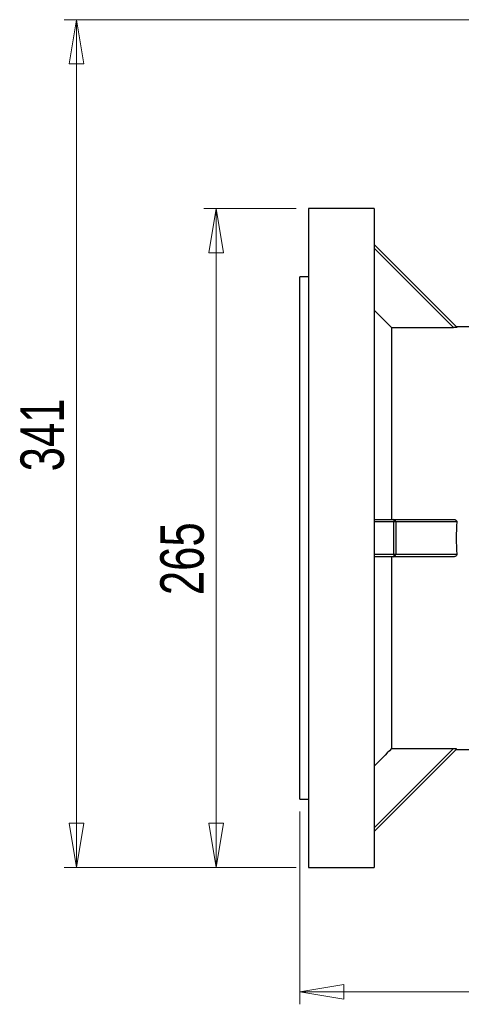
# Model space of a CAD drawing. Header units: millimetres. Extents: x 15 to 415, y 5 to 292.
# Tile 15 of 38: x 143 to 178, y 105 to 185. Entities that reach past the tile are written whole.
import ezdxf

# ---------------------------------------------------------------- set-up
doc = ezdxf.new("R2010")
doc.units = ezdxf.units.MM
doc.styles.add('SLDTEXTSTYLE0', font='TXT', dxfattribs={"width": 0.75})
doc.dimstyles.new('SLDDIMSTYLE0', dxfattribs={"dimtxt": 3.5, "dimasz": 3.556, "dimexe": 0, "dimexo": 0.0625, "dimgap": 0.875, "dimtad": 1, "dimlfac": 5, "dimrnd": 1e-09, "dimzin": 12, "dimdsep": 46, "dimtxsty": 'SLDTEXTSTYLE0', "dimblk1": 'CLOSED', "dimblk2": 'CLOSED', "dimsah": 1, "dimcen": 0.09, "dimadec": 0, "dimazin": 3, "dimtfac": 1, "dimtofl": 0, "dimtmove": 0, "dimatfit": 3, "dimldrblk": 'CLOSED', "dimfxl": 0, "dimfrac": 2, "dimtolj": 1, "dimtzin": 12, "dimarcsym": 0})
doc.dimstyles.new('SLDDIMSTYLE1', dxfattribs={"dimtxt": 3.5, "dimasz": 3.556, "dimexe": 0, "dimexo": 0.0625, "dimgap": 0.875, "dimtad": 1, "dimdec": 0, "dimlfac": 5, "dimrnd": 1e-09, "dimzin": 12, "dimdsep": 46, "dimtxsty": 'SLDTEXTSTYLE0', "dimblk1": 'CLOSED', "dimblk2": 'CLOSED', "dimsah": 1, "dimcen": 0.09, "dimadec": 0, "dimazin": 3, "dimtfac": 1, "dimtdec": 0, "dimtofl": 0, "dimtmove": 0, "dimatfit": 3, "dimldrblk": 'CLOSED', "dimfxl": 0, "dimfrac": 2, "dimtolj": 1, "dimtzin": 12, "dimarcsym": 0})

# ---------------------------------------------------------------- blocks, each defined once
blk = doc.blocks.new('_Closed')
at = {"color": 0, "linetype": 'ByBlock', "lineweight": -2}
for p, q in [((-1, 0.166667), (0, 0)), ((-1, 0.166667), (-1, -0.166667)), ((0, 0), (-1, -0.166667)), ((0, 0), (-1, 0))]:
    blk.add_line(p, q, dxfattribs=at)
blk = doc.blocks.new('_D')
at = {"color": 7, "linetype": 'Continuous', "lineweight": 18}
for p, q in [((165.386, 120.986), (165.386, 105.486)), ((225.186, 120.986), (225.186, 105.486)), ((165.386, 106.486), (225.186, 106.486))]:
    blk.add_line(p, q, dxfattribs=at)
at = {"color": 7, "linetype": 'Continuous', "lineweight": 18, "xscale": 3.556, "yscale": 3.556, "rotation": 180.0000000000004}
blk.add_blockref('_Closed', (165.386, 106.486), dxfattribs=at)
at = {"color": 7, "linetype": 'Continuous', "lineweight": 18, "xscale": 3.556, "yscale": 3.556}
blk.add_blockref('_Closed', (225.186, 106.486), dxfattribs=at)
at = {"color": 7, "linetype": 'Continuous', "lineweight": 18, "insert": (191.251, 110.997), "char_height": 3.5, "attachment_point": 1, "style": 'SLDTEXTSTYLE0'}
blk.add_mtext('299', dxfattribs=at)
blk = doc.blocks.new('_D_1')
at = {"color": 7, "linetype": 'Continuous', "lineweight": 18}
for p, q in [((165.086, 169.486), (157.667, 169.486)), ((158.667, 116.486), (158.667, 169.486)), ((165.086, 116.486), (157.667, 116.486))]:
    blk.add_line(p, q, dxfattribs=at)
at = {"color": 7, "linetype": 'Continuous', "lineweight": 18, "xscale": 3.556, "yscale": 3.556}
for p, rotation in [((158.667, 169.486), 90.0000000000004), ((158.667, 116.486), 270.0000000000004)]:
    blk.add_blockref('_Closed', p, dxfattribs=dict(at, rotation=rotation))
at = {"color": 7, "linetype": 'Continuous', "lineweight": 18, "insert": (154.155, 138.397), "char_height": 3.5, "attachment_point": 1, "rotation": 90, "style": 'SLDTEXTSTYLE0'}
blk.add_mtext('265', dxfattribs=at)
blk = doc.blocks.new('_D_2')
at = {"color": 7, "linetype": 'Continuous', "lineweight": 18}
for p, q in [((193.731, 184.679), (146.414, 184.679)), ((147.414, 116.486), (147.414, 184.679)), ((165.086, 116.486), (146.414, 116.486))]:
    blk.add_line(p, q, dxfattribs=at)
at = {"color": 7, "linetype": 'Continuous', "lineweight": 18, "xscale": 3.556, "yscale": 3.556}
for p, rotation in [((147.414, 184.679), 90.0000000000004), ((147.414, 116.486), 270.0000000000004)]:
    blk.add_blockref('_Closed', p, dxfattribs=dict(at, rotation=rotation))
at = {"color": 7, "linetype": 'Continuous', "lineweight": 18, "insert": (142.903, 148.353), "char_height": 3.5, "attachment_point": 1, "rotation": 90, "style": 'SLDTEXTSTYLE0'}
blk.add_mtext('341', dxfattribs=at)

msp = doc.modelspace()

# ---------------------------------------------------------------- linework, layer by layer
at = {"color": 7, "linetype": 'Continuous', "lineweight": 25}
for p, q in [((166.0858, 169.4857), (166.0858, 116.4857)), ((171.3858, 169.4857), (166.0858, 169.4857)), ((171.3858, 169.4857), (171.3858, 116.4857)), ((171.3858, 166.5857), (178.0355, 159.936)), ((177.7692, 159.9194), (171.3858, 166.3029)), ((166.0858, 163.9857), (165.3858, 163.9857)), ((165.3858, 142.9857), (165.3858, 163.9857)), ((171.3858, 161.3245), (172.7858, 159.9194)), ((181.5858, 159.9857), (177.9858, 159.9857)), ((172.7858, 159.9194), (172.7858, 144.4857)), ((172.7858, 159.9194), (177.7692, 159.9194)), ((171.3858, 144.4857), (172.9692, 144.4857)), ((172.9692, 144.2857), (171.3858, 144.2857)), ((172.9692, 144.4857), (172.9692, 144.2857)), ((172.9692, 144.4857), (177.7692, 144.4857)), ((172.9692, 141.6857), (172.9692, 144.2857)), ((173.1107, 144.2857), (172.9692, 144.2857)), ((173.1107, 144.2857), (173.1107, 141.6857)), ((178.0355, 144.2857), (173.1107, 144.2857)), ((165.3858, 121.9857), (165.3858, 142.9857)), ((171.3858, 141.6857), (172.9692, 141.6857)), ((172.9692, 141.4857), (171.3858, 141.4857)), ((172.7858, 141.4857), (172.7858, 126.052)), ((172.9692, 141.6857), (172.9692, 141.4857)), ((172.9692, 141.6857), (173.1107, 141.6857)), ((177.7692, 141.4857), (172.9692, 141.4857)), ((173.1107, 141.6857), (178.0355, 141.6857)), ((171.3858, 119.6686), (177.7692, 126.052)), ((178.0355, 126.0355), (171.3858, 119.3857)), ((172.7858, 126.052), (177.7692, 126.052)), ((177.9858, 125.9857), (181.5858, 125.9857)), ((165.3858, 121.9857), (166.0858, 121.9857)), ((166.0858, 116.4857), (171.3858, 116.4857))]:
    msp.add_line(p, q, dxfattribs=at)
for centre, radius, start, end in [((172.9339, 144.3107), 0.1785, 351.95051, 78.578134), ((194.9858, 142.9857), 17, 175.614276, 184.385724), ((172.9339, 141.6607), 0.1785, 281.421866, 8.04949)]:
    msp.add_arc(centre, radius, start, end, dxfattribs=at)
for points in [[(178.0355, 159.936), (178.038, 159.9336), (178.0295, 159.9311), (177.9967, 159.9267), (177.9731, 159.9249), (177.9205, 159.9221), (177.8912, 159.9211), (177.8311, 159.9197), (177.8005, 159.9194), (177.7692, 159.9194)], [(177.7692, 144.4857), (177.8005, 144.4857), (177.8311, 144.4822), (177.891, 144.4672), (177.9204, 144.4555), (177.973, 144.4227), (177.9967, 144.4012), (178.0295, 144.3482), (178.038, 144.3171), (178.0355, 144.2857)], [(178.0355, 141.6857), (178.038, 141.6544), (178.0295, 141.6233), (177.9967, 141.5703), (177.9731, 141.5488), (177.9205, 141.516), (177.8912, 141.5044), (177.8311, 141.4893), (177.8005, 141.4857), (177.7692, 141.4857)], [(177.7692, 126.052), (177.8005, 126.052), (177.8311, 126.0517), (177.891, 126.0504), (177.9204, 126.0494), (177.973, 126.0466), (177.9967, 126.0447), (178.0295, 126.0404), (178.038, 126.0379), (178.0355, 126.0355)]]:
    msp.add_open_spline(points, degree=3, knots=[0, 0, 0, 0, 0.25, 0.25, 0.5, 0.5, 0.75, 0.75, 1, 1, 1, 1], dxfattribs=at)
msp.add_open_spline([(172.7858, 126.052), (172.3192, 125.5836), (171.8525, 125.1153), (171.3858, 124.647)], degree=3, dxfattribs=at)

# ---------------------------------------------------------------- dimensions: what is measured, and where the dimension line sits
at = {"color": 7, "linetype": 'Continuous', "lineweight": 18}
for base, p2, picture, middle in [((147.4144, 184.6785), (194.7314, 184.6785), '_D_2', (147.4144, 152.2323)), ((158.6667, 169.4857), (166.0858, 169.4857), '_D_1', (158.6667, 142.2758))]:
    dim = msp.add_linear_dim(base=base, p1=(166.0858, 116.4857), p2=p2, angle=90, dimstyle='SLDDIMSTYLE1', dxfattribs=at)
    dim.commit()
    dim.dimension.update_dxf_attribs({"geometry": picture, "text_midpoint": middle, "dimtype": 160})
dim = msp.add_linear_dim(base=(225.1858, 106.4857), p1=(165.3858, 121.9857), p2=(225.1858, 121.9857), dimstyle='SLDDIMSTYLE0', dxfattribs=at)
dim.commit()
dim.dimension.update_dxf_attribs({"geometry": '_D', "text_midpoint": (195.1303, 106.4857), "dimtype": 160})

doc.saveas('drawing.dxf')
